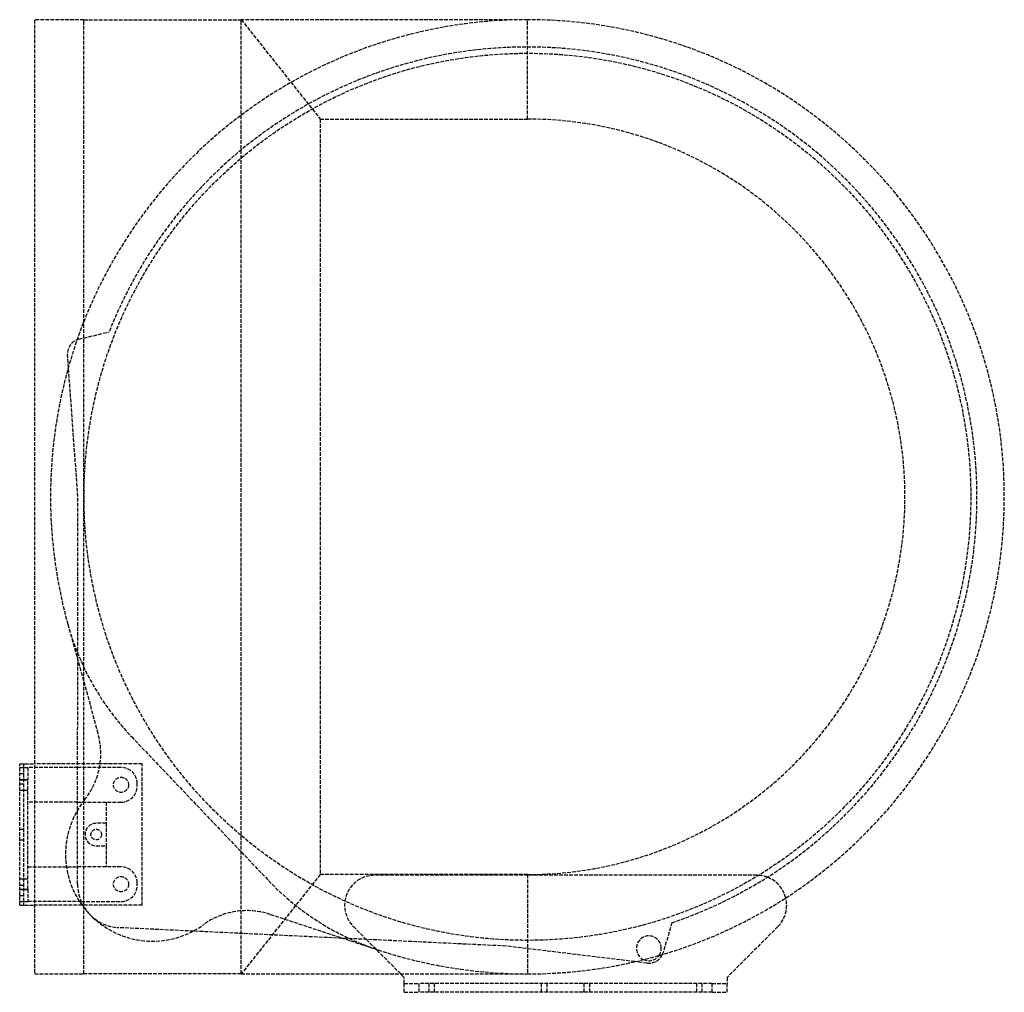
# Model space of a CAD drawing. Header units: millimetres. Extents: x 0 to 396, y 0 to 391.
import ezdxf

# ---------------------------------------------------------------- set-up
doc = ezdxf.new("R2010")
doc.units = ezdxf.units.MM
doc.header["$LTSCALE"] = 10
doc.linetypes.add('ALLCAD_Strich', pattern=[0.2, 0.15, -0.05])
doc.layers.add('BESCH_KONT_sich_schn_grun_2d', color=10, linetype='Continuous')

msp = doc.modelspace()

# ---------------------------------------------------------------- linework, layer by layer
at = {"layer": 'BESCH_KONT_sich_schn_grun_2d', "linetype": 'ALLCAD_Strich'}
for p, q in [((6, 391.4), (6, 7.4)), ((25.87, 391.4), (6, 391.4)), ((25.87, 7.4), (25.87, 391.4)), ((25.87, 391.4), (89.2, 391.4)), ((89.2, 391.4), (121, 351.4)), ((89.2, 7.4), (89.2, 391.4)), ((204.4, 391.4), (89.2, 391.4)), ((204.4, 351.4), (204.4, 391.4)), ((121, 351.4), (204.4, 351.4)), ((121, 351.4), (121, 47.4)), ((23.85, 262.83), (36.01, 265.78)), ((23.4, 199.52), (19.28, 256.56)), ((23.3, 43.51), (23.4, 199.52)), ((19.37, 148.15), (31.56, 104.11)), ((45.09, 102.78), (100.22, 44.93)), ((0, 35), (0, 92)), ((0, 92), (6, 92)), ((1.5, 92), (1.5, 35)), ((32.37, 92), (6, 92)), ((49.3, 92), (32.37, 92)), ((49.3, 35), (49.3, 92)), ((0, 90.5), (3.3, 90.5)), ((0, 88.1), (1.5, 88.1)), ((23.33, 90.5), (3.3, 90.5)), ((3.3, 90.5), (3.3, 85.5)), ((40.8, 90.5), (23.33, 90.5)), ((0, 85.62), (3.3, 85.62)), ((0, 85.5), (3.3, 85.5)), ((0, 83.9), (1.5, 83.9)), ((3.3, 41.5), (3.3, 85.5)), ((47.3, 83), (47.3, 84)), ((0, 81.38), (3.3, 81.38)), ((23.32, 76.5), (3.3, 76.5)), ((23.32, 76.5), (40.8, 76.5)), ((34.8, 76.5), (34.8, 68)), ((34.8, 68), (30.8, 68)), ((34.8, 68), (34.8, 59)), ((0, 65.6), (1.5, 65.6)), ((0, 61.4), (1.5, 61.4)), ((30.8, 59), (34.8, 59)), ((34.8, 59), (34.8, 50.5)), ((3.3, 50.5), (23.3, 50.5)), ((40.8, 50.5), (23.3, 50.5)), ((0, 45.62), (3.3, 45.62)), ((47.3, 43), (47.3, 44)), ((121, 47.4), (89.2, 7.4)), ((204.4, 47.4), (121, 47.4)), ((296.69, 47.1), (142.91, 47.1)), ((204.4, 47.4), (204.4, 7.4)), ((0, 43.1), (1.5, 43.1)), ((0, 41.5), (3.3, 41.5)), ((0, 41.38), (3.3, 41.38)), ((3.3, 41.5), (3.3, 36.5)), ((0, 38.9), (1.5, 38.9)), ((0, 36.5), (3.3, 36.5)), ((24.76, 36.5), (3.3, 36.5)), ((7.49, 36.5), (7.49, 36.5)), ((7.49, 36.5), (7.49, 36.5)), ((7.49, 36.5), (7.49, 36.5)), ((7.49, 36.5), (7.5, 36.5)), ((7.49, 36.5), (7.49, 36.5)), ((7.49, 36.5), (7.49, 36.5)), ((7.49, 36.5), (7.49, 36.5)), ((7.49, 36.5), (7.49, 36.5)), ((7.49, 36.5), (7.49, 36.5)), ((7.49, 36.5), (7.49, 36.5)), ((7.5, 36.5), (7.5, 36.5)), ((7.5, 36.5), (7.5, 36.5)), ((7.5, 36.5), (7.5, 36.5)), ((7.5, 36.5), (7.5, 36.5)), ((7.5, 36.5), (7.5, 36.5)), ((7.5, 36.5), (7.5, 36.5)), ((7.5, 36.5), (7.5, 36.5)), ((7.5, 36.5), (7.5, 36.5)), ((7.5, 36.5), (7.5, 36.5)), ((7.51, 36.5), (7.5, 36.5)), ((7.5, 36.5), (7.5, 36.5)), ((7.5, 36.5), (7.5, 36.5)), ((7.51, 36.5), (7.51, 36.5)), ((7.51, 36.5), (7.51, 36.5)), ((7.51, 36.5), (7.51, 36.5)), ((7.51, 36.5), (7.51, 36.5)), ((7.51, 36.5), (7.51, 36.5)), ((7.51, 36.5), (7.51, 36.5)), ((7.51, 36.5), (7.51, 36.5)), ((7.51, 36.5), (7.51, 36.5)), ((7.51, 36.5), (7.51, 36.5)), ((24.76, 36.5), (40.8, 36.5)), ((0, 35), (6, 35)), ((25.15, 35), (6, 35)), ((49.3, 35), (25.15, 35)), ((100.9, 31.36), (144.3, 17.05)), ((262.59, 28.01), (259.06, 16.01)), ((195.8, 18.6), (39.97, 26.02)), ((134.36, 26.44), (139.52, 21.28)), ((305.24, 26.44), (284.8, 6)), ((153.4, 7.4), (139.52, 21.28)), ((247.66, 12.34), (195.8, 18.6)), ((252.58, 11.74), (247.66, 12.34)), ((6, 7.4), (25.87, 7.4)), ((89.2, 7.4), (25.87, 7.4)), ((89.2, 7.4), (204.4, 7.4)), ((154.8, 6), (153.4, 7.4)), ((154.8, 3.5), (154.8, 6)), ((284.8, 6), (284.8, 3.5)), ((154.8, 0), (154.8, 3.5)), ((154.8, 3.5), (160.8, 3.5)), ((154.8, 0), (160.8, 0)), ((278.8, 3.5), (160.8, 3.5)), ((160.8, 0), (160.8, 3.5)), ((278.8, 0), (160.8, 0)), ((164.8, 0), (164.8, 3.5)), ((167.05, 0), (167.05, 3.5)), ((210.05, 0), (210.05, 3.5)), ((212.3, 0), (212.3, 3.5)), ((227.3, 0), (227.3, 3.5)), ((229.55, 0), (229.55, 3.5)), ((272.55, 0), (272.55, 3.5)), ((274.8, 0), (274.8, 3.5)), ((278.8, 0), (278.8, 3.5)), ((278.8, 3.5), (284.8, 3.5)), ((278.8, 0), (284.8, 0)), ((284.8, 0), (284.8, 3.5))]:
    msp.add_line(p, q, dxfattribs=at)
for centre, radius in [((204.4, 199.4), 178.5), ((40.8, 83.5), 3.05), ((30.8, 63.5), 2.12), ((40.8, 43.5), 3.05)]:
    msp.add_circle(centre, radius, dxfattribs=at)
for centre, radius, start, end in [((204.4, 199.4), 192, 90, 195.4816), ((204.4, 199.4), 192, 270, 90), ((204.4, 199.4), 181, 288.7526, 158.4862), ((204.4, 199.4), 152, 270, 90), ((25.27, 257), 6, 103.6389, 184.1286), ((122.74, 176.78), 107.27, 195.4816, 223.6194), ((2.65, 96.1), 30, 321.4245, 15.4816), ((40.8, 84), 6.5, 0, 90), ((40.8, 83), 6.5, 270, 0), ((53.47, 55.57), 35, 141.4245, 305.8144), ((30.8, 63.5), 4.5, 90, 270), ((40.8, 44), 6.5, 0, 90), ((177.88, 118.93), 107.27, 223.6194, 251.7573), ((142.91, 35), 12.1, 90, 225), ((296.69, 35), 12.1, 69.2614, 90), ((296.69, 35), 12.1, 14.4084, 69.2614), ((40.8, 43.5), 17.5, 179.9633, 267.2756), ((40.8, 43), 6.5, 270, 0), ((296.69, 35), 12.1, 315, 14.4084), ((91.5, 2.86), 30, 71.7573, 125.8144), ((253.3, 17.7), 5, 0, 244.6605), ((204.4, 199.4), 192, 251.7573, 270), ((253.3, 17.7), 5, 325.4651, 0), ((253.3, 17.7), 6, 336.0332, 343.6), ((253.3, 17.7), 5, 244.6605, 325.4651), ((253.3, 17.7), 6, 263.1102, 336.0332)]:
    msp.add_arc(centre, radius, start, end, dxfattribs=at)

doc.saveas('drawing.dxf')
